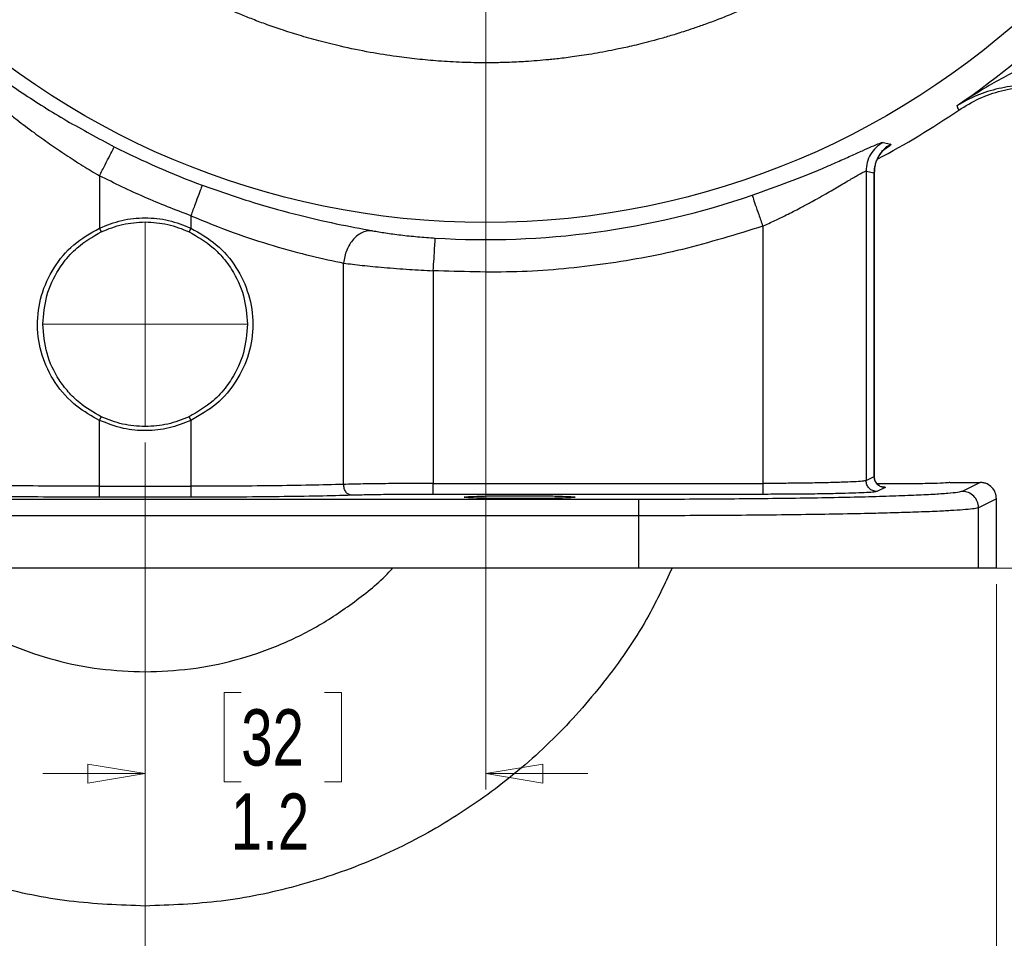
# Model space of a CAD drawing. Header units: inches. Extents: x 0.6 to 16.3, y 0.2 to 11.5.
# Tile 14 of 17: x 11.7 to 14.1, y 4 to 6.3. Entities that reach past the tile are written whole.
import ezdxf

# ---------------------------------------------------------------- set-up
doc = ezdxf.new("R2010")
doc.units = ezdxf.units.IN
doc.header["$MEASUREMENT"] = 0
doc.linetypes.add('CENTERX2', pattern=[0.8, 0.5, -0.1, 0.1, -0.1])
doc.styles.add('SLDTEXTSTYLE0', font='TXT', dxfattribs={"width": 0.75})
doc.dimstyles.new('SLDDIMSTYLE0', dxfattribs={"dimtxt": 0.137795, "dimasz": 0.14, "dimexe": 0, "dimexo": 0.0625, "dimgap": 0.034449, "dimtad": 0, "dimdec": 1, "dimlfac": 1.5, "dimrnd": 1e-09, "dimzin": 12, "dimdsep": 46, "dimtxsty": 'SLDTEXTSTYLE0', "dimblk1": 'CLOSED', "dimblk2": 'CLOSED', "dimsah": 1, "dimcen": 0.09, "dimadec": 0, "dimazin": 3, "dimtfac": 1, "dimtdec": 1, "dimtmove": 0, "dimatfit": 0, "dimldrblk": 'CLOSED', "dimfxl": 0, "dimfrac": 2, "dimtolj": 1, "dimtzin": 12, "dimarcsym": 0})
doc.dimstyles.new('SLDDIMSTYLE1', dxfattribs={"dimtxt": 0.137795, "dimasz": 0.14, "dimexe": 0, "dimexo": 0.0625, "dimgap": 0.034449, "dimtad": 0, "dimtih": 1, "dimtoh": 1, "dimdec": 1, "dimlfac": 1.5, "dimrnd": 1e-09, "dimzin": 12, "dimdsep": 46, "dimtxsty": 'SLDTEXTSTYLE0', "dimblk1": 'CLOSED', "dimblk2": 'CLOSED', "dimsah": 1, "dimcen": 0.09, "dimadec": 0, "dimazin": 3, "dimtfac": 1, "dimtdec": 1, "dimtofl": 0, "dimtmove": 0, "dimatfit": 3, "dimldrblk": 'CLOSED', "dimfxl": 0, "dimfrac": 2, "dimtolj": 1, "dimtzin": 12, "dimarcsym": 0})
doc.dimstyles.new('SLDDIMSTYLE2', dxfattribs={"dimtxt": 0.137795, "dimasz": 0.14, "dimexe": 0, "dimexo": 0.0625, "dimgap": 0.034449, "dimtad": 0, "dimdec": 1, "dimlfac": 1.5, "dimrnd": 1e-09, "dimzin": 12, "dimdsep": 46, "dimtxsty": 'SLDTEXTSTYLE0', "dimblk1": 'CLOSED', "dimblk2": 'CLOSED', "dimsah": 1, "dimcen": 0.09, "dimadec": 0, "dimazin": 3, "dimtfac": 1, "dimtdec": 1, "dimtofl": 0, "dimtmove": 0, "dimatfit": 3, "dimldrblk": 'CLOSED', "dimfxl": 0, "dimfrac": 2, "dimtolj": 1, "dimtzin": 12, "dimarcsym": 0})

# ---------------------------------------------------------------- blocks, each defined once
blk = doc.blocks.new('_Closed')
at = {"color": 0, "linetype": 'ByBlock', "lineweight": -2}
for p, q in [((-1, 0.166667), (0, 0)), ((-1, 0.166667), (-1, -0.166667)), ((0, 0), (-1, -0.166667)), ((0, 0), (-1, 0))]:
    blk.add_line(p, q, dxfattribs=at)
blk = doc.blocks.new('_D')
at = {"color": 7, "linetype": 'Continuous', "lineweight": 0}
for p, q in [((12.8051, 7.7249), (12.8051, 4.4059)), ((11.9718, 5.2549), (11.9718, 4.4059)), ((12.2068, 4.6438), (12.1648, 4.6438)), ((12.1648, 4.6438), (12.1648, 4.425)), ((12.4104, 4.6438), (12.4524, 4.6438)), ((12.4524, 4.6438), (12.4524, 4.425)), ((11.9718, 4.4453), (11.7218, 4.4453)), ((12.8051, 4.4453), (13.0551, 4.4453)), ((12.1648, 4.425), (12.2068, 4.425)), ((12.4524, 4.425), (12.4104, 4.425))]:
    blk.add_line(p, q, dxfattribs=at)
at = {"color": 7, "linetype": 'Continuous', "lineweight": 18, "xscale": 0.14, "yscale": 0.14}
for p, rotation in [((11.9718, 4.4453), 359.9999997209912), ((12.8051, 4.4453), 179.9999997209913)]:
    blk.add_blockref('_Closed', p, dxfattribs=dict(at, rotation=rotation))
at = {"color": 7, "linetype": 'Continuous', "lineweight": 18, "char_height": 0.1378, "attachment_point": 1, "rotation": 360, "style": 'SLDTEXTSTYLE0'}
for s, insert in [('32', (12.2068, 4.6026)), ('1.2', (12.1813, 4.3965))]:
    blk.add_mtext(s, dxfattribs=dict(at, insert=insert))
blk = doc.blocks.new('_D_1')
at = {"color": 7, "linetype": 'Continuous', "lineweight": 0}
for p, q in [((13.521, 9.8176), (15.764, 9.8176)), ((15.7246, 9.8176), (15.7246, 8.5978)), ((15.5719, 8.5698), (15.5299, 8.5698)), ((15.5299, 8.5698), (15.5299, 8.3511)), ((15.8773, 8.5698), (15.9193, 8.5698)), ((15.9193, 8.5698), (15.9193, 8.3511)), ((15.5299, 8.3511), (15.5719, 8.3511)), ((15.9193, 8.3511), (15.8773, 8.3511)), ((15.7246, 4.9479), (15.7246, 8.1449)), ((14.0507, 4.9479), (15.764, 4.9479))]:
    blk.add_line(p, q, dxfattribs=at)
at = {"color": 7, "linetype": 'Continuous', "lineweight": 18, "xscale": 0.14, "yscale": 0.14}
for p, rotation in [((15.7246, 9.8176), 90.00000000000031), ((15.7246, 4.9479), 270.0000000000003)]:
    blk.add_blockref('_Closed', p, dxfattribs=dict(at, rotation=rotation))
at = {"color": 7, "linetype": 'Continuous', "lineweight": 18, "char_height": 0.1378, "attachment_point": 1, "style": 'SLDTEXTSTYLE0'}
for s, insert in [('186', (15.5719, 8.5287)), ('7.3', (15.5973, 8.3225))]:
    blk.add_mtext(s, dxfattribs=dict(at, insert=insert))
blk = doc.blocks.new('_D_2')
at = {"color": 7, "linetype": 'Continuous', "lineweight": 0}
for p, q in [((14.8585, 7.1086), (14.8585, 3.2156)), ((11.9718, 5.2549), (11.9718, 3.2156)), ((12.809, 3.4534), (12.767, 3.4534)), ((12.767, 3.4534), (12.767, 3.2347)), ((13.1144, 3.4534), (13.1564, 3.4534)), ((13.1564, 3.4534), (13.1564, 3.2347)), ((11.9718, 3.255), (12.6461, 3.255)), ((14.8585, 3.255), (13.2772, 3.255)), ((12.767, 3.2347), (12.809, 3.2347)), ((13.1564, 3.2347), (13.1144, 3.2347))]:
    blk.add_line(p, q, dxfattribs=at)
at = {"color": 7, "linetype": 'Continuous', "lineweight": 18, "xscale": 0.14, "yscale": 0.14, "rotation": 180.0000000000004}
blk.add_blockref('_Closed', (11.9718, 3.255), dxfattribs=at)
at = {"color": 7, "linetype": 'Continuous', "lineweight": 18, "xscale": 0.14, "yscale": 0.14}
blk.add_blockref('_Closed', (14.8585, 3.255), dxfattribs=at)
at = {"color": 7, "linetype": 'Continuous', "lineweight": 18, "char_height": 0.1378, "attachment_point": 1, "style": 'SLDTEXTSTYLE0'}
for s, insert in [('110', (12.809, 3.4123)), ('4.3', (12.8344, 3.2061))]:
    blk.add_mtext(s, dxfattribs=dict(at, insert=insert))
blk = doc.blocks.new('_D_3')
at = {"color": 7, "linetype": 'Continuous', "lineweight": 0}
for p, q in [((11.9718, 5.2549), (11.9718, 3.6416)), ((14.0551, 4.9085), (14.0551, 3.6416)), ((13.2764, 3.8794), (13.2344, 3.8794)), ((13.2344, 3.8794), (13.2344, 3.6607)), ((13.48, 3.8794), (13.522, 3.8794)), ((13.522, 3.8794), (13.522, 3.6607)), ((11.9718, 3.681), (13.1136, 3.681)), ((14.0551, 3.681), (13.6428, 3.681)), ((13.2344, 3.6607), (13.2764, 3.6607)), ((13.522, 3.6607), (13.48, 3.6607))]:
    blk.add_line(p, q, dxfattribs=at)
at = {"color": 7, "linetype": 'Continuous', "lineweight": 18, "xscale": 0.14, "yscale": 0.14}
for p, rotation in [((11.9718, 3.681), 179.9999997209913), ((14.0551, 3.681), 359.9999997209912)]:
    blk.add_blockref('_Closed', p, dxfattribs=dict(at, rotation=rotation))
at = {"color": 7, "linetype": 'Continuous', "lineweight": 18, "char_height": 0.1378, "attachment_point": 1, "rotation": 360, "style": 'SLDTEXTSTYLE0'}
for s, insert in [('79', (13.2764, 3.8383)), ('3.1', (13.2509, 3.6321))]:
    blk.add_mtext(s, dxfattribs=dict(at, insert=insert))
blk = doc.blocks.new('_D_4')
at = {"color": 7, "linetype": 'Continuous', "lineweight": 0}
for p, q in [((9.7529, 6.1785), (9.7529, 3.2156)), ((11.9718, 5.2549), (11.9718, 3.2156)), ((10.4753, 3.4534), (10.4333, 3.4534)), ((10.4333, 3.4534), (10.4333, 3.2347)), ((10.6789, 3.4534), (10.7209, 3.4534)), ((10.7209, 3.4534), (10.7209, 3.2347)), ((9.7529, 3.255), (10.3125, 3.255)), ((11.9718, 3.255), (10.8418, 3.255)), ((10.4333, 3.2347), (10.4753, 3.2347)), ((10.7209, 3.2347), (10.6789, 3.2347))]:
    blk.add_line(p, q, dxfattribs=at)
at = {"color": 7, "linetype": 'Continuous', "lineweight": 18, "xscale": 0.14, "yscale": 0.14}
for p, rotation in [((9.7529, 3.255), 179.9999997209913), ((11.9718, 3.255), 359.9999997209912)]:
    blk.add_blockref('_Closed', p, dxfattribs=dict(at, rotation=rotation))
at = {"color": 7, "linetype": 'Continuous', "lineweight": 18, "char_height": 0.1378, "attachment_point": 1, "rotation": 360, "style": 'SLDTEXTSTYLE0'}
for s, insert in [('85', (10.4753, 3.4123)), ('3.3', (10.4499, 3.2061))]:
    blk.add_mtext(s, dxfattribs=dict(at, insert=insert))
blk = doc.blocks.new('_D_5')
at = {"color": 7, "linetype": 'Continuous', "lineweight": 0}
for p, q in [((11.9718, 5.2549), (11.9718, 3.6416)), ((9.8885, 4.9085), (9.8885, 3.6416)), ((11.1523, 3.8794), (11.1103, 3.8794)), ((11.1103, 3.8794), (11.1103, 3.6607)), ((11.3559, 3.8794), (11.3979, 3.8794)), ((11.3979, 3.8794), (11.3979, 3.6607)), ((9.8885, 3.681), (10.9894, 3.681)), ((11.9718, 3.681), (11.5187, 3.681)), ((11.1103, 3.6607), (11.1523, 3.6607)), ((11.3979, 3.6607), (11.3559, 3.6607))]:
    blk.add_line(p, q, dxfattribs=at)
at = {"color": 7, "linetype": 'Continuous', "lineweight": 18, "xscale": 0.14, "yscale": 0.14, "rotation": 180.0000000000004}
blk.add_blockref('_Closed', (9.8885, 3.681), dxfattribs=at)
at = {"color": 7, "linetype": 'Continuous', "lineweight": 18, "xscale": 0.14, "yscale": 0.14}
blk.add_blockref('_Closed', (11.9718, 3.681), dxfattribs=at)
at = {"color": 7, "linetype": 'Continuous', "lineweight": 18, "char_height": 0.1378, "attachment_point": 1, "style": 'SLDTEXTSTYLE0'}
for s, insert in [('79', (11.1523, 3.8383)), ('3.1', (11.1268, 3.6321))]:
    blk.add_mtext(s, dxfattribs=dict(at, insert=insert))
blk = doc.blocks.new('_D_6')
at = {"color": 7, "linetype": 'Continuous', "lineweight": 0}
for p, q in [((12.8445, 7.7643), (15.2915, 7.7643)), ((15.2522, 7.7643), (15.2522, 7.1194)), ((15.0995, 7.0914), (15.0575, 7.0914)), ((15.0575, 7.0914), (15.0575, 6.8726)), ((15.4049, 7.0914), (15.4469, 7.0914)), ((15.4469, 7.0914), (15.4469, 6.8726)), ((15.0575, 6.8726), (15.0995, 6.8726)), ((15.4469, 6.8726), (15.4049, 6.8726)), ((15.2522, 4.9479), (15.2522, 6.6665)), ((14.0507, 4.9479), (15.2915, 4.9479))]:
    blk.add_line(p, q, dxfattribs=at)
at = {"color": 7, "linetype": 'Continuous', "lineweight": 18, "xscale": 0.14, "yscale": 0.14}
for p, rotation in [((15.2522, 7.7643, 7.9086), 90.00000000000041), ((15.2522, 4.9479, 7.9086), 270.0000000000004)]:
    blk.add_blockref('_Closed', p, dxfattribs=dict(at, rotation=rotation))
at = {"color": 7, "linetype": 'Continuous', "lineweight": 18, "char_height": 0.1378, "attachment_point": 1, "style": 'SLDTEXTSTYLE0'}
for s, insert in [('107', (15.0995, 7.0502)), ('4.2', (15.1249, 6.8441))]:
    blk.add_mtext(s, dxfattribs=dict(at, insert=insert))

msp = doc.modelspace()

# ---------------------------------------------------------------- linework, layer by layer
at = {"color": 7, "linetype": 'Continuous', "lineweight": 25}
for p, q in [((13.9609, 6.0742), (13.9592, 6.0798)), ((13.9627, 6.0683), (13.9609, 6.0742)), ((13.7775, 5.9894), (13.7968, 5.985)), ((11.8601, 5.9076), (11.8601, 5.7797)), ((13.736, 5.9193), (13.736, 5.162)), ((13.736, 5.9193), (13.7558, 5.9152)), ((13.7558, 5.9152), (13.7558, 5.1719)), ((13.7562, 5.1714), (13.7562, 5.9154)), ((12.0836, 5.8099), (12.0836, 5.7797)), ((13.483, 5.7845), (13.483, 5.155)), ((11.8601, 5.7797), (11.8643, 5.7706)), ((12.0836, 5.7797), (12.0793, 5.7706)), ((12.4575, 5.1527), (12.4575, 5.694)), ((12.6769, 5.6756), (12.6769, 5.155)), ((11.8601, 5.3094), (11.8643, 5.3184)), ((11.8601, 5.1481), (11.8601, 5.3094)), ((12.0793, 5.3184), (12.0836, 5.3094)), ((12.0836, 5.3094), (12.0836, 5.1481)), ((13.736, 5.162), (13.7558, 5.1719)), ((13.9408, 5.1575), (13.9408, 5.1576)), ((13.9408, 5.1575), (14.0151, 5.1575)), ((14.0151, 5.1575), (13.9713, 5.1356)), ((11.8601, 5.1481), (12.0836, 5.1481)), ((12.6769, 5.155), (13.483, 5.155)), ((13.7824, 5.1452), (13.7626, 5.1353)), ((13.1791, 5.1159), (10.7645, 5.1159)), ((12.0836, 5.1214), (11.8601, 5.1214)), ((13.483, 5.1284), (12.6769, 5.1284)), ((14.0551, 5.1176), (14.0113, 5.0956)), ((14.0551, 4.9479), (14.0551, 5.1176)), ((14.0113, 4.9479), (14.0113, 5.0956)), ((13.1791, 5.076), (10.7645, 5.076)), ((13.1791, 5.076), (13.1791, 4.9479)), ((13.1791, 4.9479), (10.7645, 4.9479)), ((14.0551, 4.9479), (14.0113, 4.9479))]:
    msp.add_line(p, q, dxfattribs=at)
at = {"color": 8, "linetype": 'Continuous', "lineweight": 25}
msp.add_line((13.7558, 5.9152), (13.7548, 5.9138), dxfattribs=at)
at = {"color": 7, "linetype": 'CENTERX2', "lineweight": 18}
for p, q in [((11.9718, 5.7949), (11.9718, 5.2942)), ((11.7215, 5.5445), (12.2221, 5.5445))]:
    msp.add_line(p, q, dxfattribs=at)
at = {"color": 7, "linetype": 'Continuous', "lineweight": 25}
msp.add_circle((12.8051, 7.7643), 1.9709, dxfattribs=at)
for radius, start, end in [(2.0419, 304.4163, 325.5837), (2.0533, 297.858, 304.3161), (2.0034, 243.0222, 249.7354), (2.0127, 266.4856, 288.9009)]:
    msp.add_arc((12.8051, 7.7643), radius, start, end, dxfattribs=at)
at = {"color": 8, "linetype": 'Continuous', "lineweight": 25}
for points, knots in [([(14.2535, 7.1333), (14.2488, 7.1224), (14.2345, 7.0893), (14.2064, 7.033), (14.1709, 6.9687), (14.1366, 6.9131), (14.1079, 6.8699), (14.0805, 6.8311), (14.0497, 6.7902), (14.0159, 6.7485), (13.9827, 6.7103), (13.9524, 6.6774), (13.922, 6.6462), (13.8898, 6.6149), (13.8535, 6.5817), (13.8112, 6.5454), (13.7667, 6.5101), (13.7251, 6.4794), (13.6901, 6.4552), (13.659, 6.4347), (13.6266, 6.4144), (13.5907, 6.3931), (13.5524, 6.3718), (13.5142, 6.352), (13.4783, 6.3345), (13.4437, 6.3188), (13.409, 6.3039), (13.3751, 6.2904), (13.343, 6.2784), (13.3149, 6.2686), (13.2911, 6.2607), (13.2662, 6.2529), (13.2397, 6.245), (13.2113, 6.2372), (13.1858, 6.2306), (13.1633, 6.2252), (13.1439, 6.2209), (13.1275, 6.2174), (13.1081, 6.2134), (13.0852, 6.2091), (13.0587, 6.2046), (13.0344, 6.2009), (13.0124, 6.1978), (12.9927, 6.1953), (12.9753, 6.1934), (12.9457, 6.1903), (12.9069, 6.1872), (12.8672, 6.1853), (12.8414, 6.1845), (12.8266, 6.1843), (12.8149, 6.1842), (12.7888, 6.1841), (12.7473, 6.1849), (12.6913, 6.188), (12.6378, 6.1929), (12.5822, 6.1997), (12.5196, 6.2098), (12.4561, 6.2228), (12.3981, 6.2373), (12.3498, 6.251), (12.3061, 6.2649), (12.2669, 6.2785), (12.2322, 6.2916), (12.1971, 6.3056), (12.1536, 6.3244), (12.0955, 6.3518), (12.0211, 6.3914), (11.9616, 6.4277), (11.9223, 6.4539), (11.9065, 6.4647), (11.8909, 6.4756), (11.8729, 6.4885), (11.8487, 6.5064), (11.819, 6.5294), (11.7867, 6.5559), (11.7572, 6.5815), (11.7314, 6.6048), (11.7086, 6.6264), (11.687, 6.6477), (11.6618, 6.6734), (11.6287, 6.7089), (11.5914, 6.752), (11.5554, 6.7971), (11.5247, 6.8382), (11.4986, 6.8756), (11.4761, 6.9096), (11.4553, 6.9428), (11.434, 6.9788), (11.4122, 7.0179), (11.3918, 7.0573), (11.374, 7.0942), (11.3624, 7.1193), (11.3569, 7.1323), (11.3562, 7.1338)], [0, 0, 0, 0, 0.00974, 0.029493, 0.051474, 0.069812, 0.082936, 0.093892, 0.108683, 0.124806, 0.137855, 0.150067, 0.16144, 0.173415, 0.186832, 0.201691, 0.219054, 0.233292, 0.243941, 0.25394, 0.263761, 0.275165, 0.288153, 0.299562, 0.310427, 0.320798, 0.330674, 0.341287, 0.350645, 0.358749, 0.365599, 0.371195, 0.380124, 0.388173, 0.395351, 0.401656, 0.407088, 0.411649, 0.415337, 0.423326, 0.430671, 0.437371, 0.443428, 0.44884, 0.453609, 0.457733, 0.473242, 0.485438, 0.490294, 0.494321, 0.49752, 0.499891, 0.515688, 0.531485, 0.545804, 0.559602, 0.577328, 0.597684, 0.612577, 0.626277, 0.638784, 0.650097, 0.660216, 0.669142, 0.68097, 0.699026, 0.721698, 0.749881, 0.756017, 0.760357, 0.765542, 0.771571, 0.778445, 0.790237, 0.802273, 0.812673, 0.822161, 0.830737, 0.838401, 0.846948, 0.860177, 0.878087, 0.893618, 0.907392, 0.920059, 0.930931, 0.940738, 0.952134, 0.96512, 0.977348, 0.988501, 0.998604, 1, 1, 1, 1]), ([(13.7968, 5.985), (13.7968, 5.9837), (13.7968, 5.9818), (13.7797, 5.9709), (13.7737, 5.9671)], [0, 0, 0, 0, 0.649626, 1, 1, 1, 1]), ([(13.7719, 5.1475), (13.7737, 5.1474), (13.7839, 5.1467), (13.7831, 5.1459), (13.7824, 5.1452)], [0, 0, 0, 0, 0.1706312, 1, 1, 1, 1])]:
    msp.add_open_spline(points, degree=3, knots=knots, dxfattribs=at)
at = {"color": 7, "linetype": 'Continuous', "lineweight": 25}
for points, knots in [([(11.4863, 6.2476), (11.514, 6.2254), (11.5694, 6.1811), (11.6694, 6.1106), (11.7783, 6.0416), (11.857, 5.9998), (11.8963, 5.9789)], [0, 0, 0, 0, 0.251561, 0.502133, 0.751208, 1, 1, 1, 1]), ([(14.2605, 6.2265), (14.2441, 6.2219), (14.2102, 6.2124), (14.1601, 6.1921), (14.1098, 6.1685), (14.0607, 6.1422), (14.0105, 6.113), (13.9772, 6.0915), (13.9592, 6.0798)], [0, 0, 0, 0, 0.148711, 0.307882, 0.47867, 0.643417, 0.806904, 1, 1, 1, 1]), ([(11.4926, 6.1873), (11.4992, 6.181), (11.5128, 6.1682), (11.5343, 6.1485), (11.5565, 6.1287), (11.5799, 6.1084), (11.6061, 6.0863), (11.6325, 6.0648), (11.6641, 6.04), (11.698, 6.0145), (11.7379, 5.9859), (11.7779, 5.9588), (11.8186, 5.9325), (11.8465, 5.9157), (11.8601, 5.9076)], [0, 0, 0, 0, 0.068969, 0.1407, 0.211169, 0.278022, 0.352867, 0.439801, 0.50077, 0.610344, 0.707195, 0.803931, 0.905203, 1, 1, 1, 1]), ([(14.1819, 6.1269), (14.1603, 6.1284), (14.1163, 6.1313), (14.0592, 6.1219), (14.006, 6.1057), (13.9749, 6.0885), (13.9592, 6.0798)], [0, 0, 0, 0, 0.238217, 0.486589, 0.742099, 1, 1, 1, 1]), ([(13.9627, 6.0683), (13.9792, 6.0784), (14.0121, 6.0984), (14.0671, 6.1169), (14.1242, 6.1273), (14.1627, 6.1257), (14.182, 6.1248)], [0, 0, 0, 0, 0.249977, 0.500009, 0.750036, 1, 1, 1, 1]), ([(13.4571, 5.8601), (13.4874, 5.8709), (13.5482, 5.8925), (13.6177, 5.9209), (13.6667, 5.9421), (13.6995, 5.9567), (13.728, 5.9696), (13.7423, 5.9759), (13.7493, 5.979)], [0, 0, 0, 0, 0.2461184, 0.4943254, 0.6206289, 0.745797, 0.8736519, 1, 1, 1, 1]), ([(13.7775, 5.9894), (13.7715, 5.9855), (13.7596, 5.9777), (13.7464, 5.9605), (13.7377, 5.9407), (13.7366, 5.9264), (13.736, 5.9193)], [0, 0, 0, 0, 0.249984, 0.499969, 0.749899, 1, 1, 1, 1]), ([(13.7493, 5.979), (13.7567, 5.9822), (13.7714, 5.9886), (13.7755, 5.9891), (13.7775, 5.9894)], [0, 0, 0, 0, 0.498735, 1, 1, 1, 1]), ([(13.7968, 5.985), (13.7909, 5.9811), (13.7791, 5.9732), (13.7661, 5.9561), (13.7575, 5.9364), (13.7564, 5.9223), (13.7558, 5.9152)], [0, 0, 0, 0, 0.249985, 0.499967, 0.749897, 1, 1, 1, 1]), ([(13.7561, 5.9147), (13.7567, 5.9216), (13.7574, 5.9322), (13.762, 5.9451), (13.7662, 5.9537), (13.7705, 5.9606), (13.7755, 5.9671), (13.7754, 5.9674), (13.7754, 5.9676)], [0, 0, 0, 0, 0.180914, 0.276689, 0.388875, 0.52565, 0.68923, 1, 1, 1, 1]), ([(13.483, 5.7845), (13.4931, 5.7891), (13.5126, 5.798), (13.5433, 5.813), (13.5723, 5.8278), (13.5974, 5.8411), (13.6183, 5.8526), (13.6367, 5.863), (13.6609, 5.877), (13.6875, 5.8927), (13.7128, 5.9079), (13.7305, 5.9179), (13.7342, 5.9189), (13.736, 5.9193)], [0, 0, 0, 0, 0.080595, 0.156466, 0.252756, 0.32624, 0.379684, 0.446655, 0.506191, 0.631628, 0.755592, 0.878729, 1, 1, 1, 1]), ([(12.1113, 5.8849), (12.1494, 5.8715), (12.2258, 5.8446), (12.338, 5.8135), (12.443, 5.7891), (12.4998, 5.7785), (12.5283, 5.7732)], [0, 0, 0, 0, 0.2477, 0.496274, 0.746875, 1, 1, 1, 1]), ([(12.0836, 5.8099), (12.1182, 5.7958), (12.1863, 5.7681), (12.2868, 5.7357), (12.3805, 5.7106), (12.4318, 5.6996), (12.4575, 5.694)], [0, 0, 0, 0, 0.255037, 0.501553, 0.750936, 1, 1, 1, 1]), ([(11.8601, 5.7797), (11.878, 5.7868), (11.9139, 5.8011), (11.9718, 5.8067), (12.0298, 5.8011), (12.0656, 5.7868), (12.0836, 5.7797)], [0, 0, 0, 0, 0.250223, 0.500002, 0.749743, 1, 1, 1, 1]), ([(11.8601, 5.3094), (11.8409, 5.32), (11.7987, 5.3436), (11.7496, 5.3989), (11.7166, 5.4674), (11.7048, 5.5417), (11.715, 5.6163), (11.7461, 5.6842), (11.7944, 5.7424), (11.8381, 5.7672), (11.8601, 5.7797)], [0, 0, 0, 0, 0.110482, 0.244407, 0.370029, 0.495469, 0.620683, 0.746398, 0.872841, 1, 1, 1, 1]), ([(11.7215, 5.5445), (11.7234, 5.5681), (11.7273, 5.6153), (11.7508, 5.6653), (11.7775, 5.7036), (11.8092, 5.7388), (11.8438, 5.7588), (11.8643, 5.7706)], [0, 0, 0, 0, 0.249562, 0.499475, 0.577977, 0.75005, 1, 1, 1, 1]), ([(12.0793, 5.7706), (12.0998, 5.7588), (12.1306, 5.7411), (12.1579, 5.7125), (12.1727, 5.6943), (12.1927, 5.6655), (12.2163, 5.6153), (12.2202, 5.5681), (12.2221, 5.5445)], [0, 0, 0, 0, 0.249715, 0.375034, 0.419462, 0.50039, 0.750212, 1, 1, 1, 1]), ([(12.0836, 5.7797), (12.1053, 5.7673), (12.1485, 5.7426), (12.1968, 5.6854), (12.228, 5.6183), (12.2387, 5.5445), (12.228, 5.4707), (12.1968, 5.4037), (12.1487, 5.3463), (12.1053, 5.3217), (12.0836, 5.3094)], [0, 0, 0, 0, 0.125897, 0.251197, 0.375791, 0.50002, 0.624131, 0.748703, 0.873994, 1, 1, 1, 1]), ([(12.5283, 5.7732), (12.5242, 5.7733), (12.516, 5.7735), (12.5036, 5.7696), (12.4918, 5.7627), (12.4811, 5.7528), (12.472, 5.7404), (12.4648, 5.726), (12.4596, 5.7104), (12.4582, 5.6995), (12.4575, 5.694)], [0, 0, 0, 0, 0.125207, 0.250544, 0.37559, 0.500227, 0.625018, 0.750069, 0.875077, 1, 1, 1, 1]), ([(12.5283, 5.7732), (12.5385, 5.7715), (12.5588, 5.768), (12.5968, 5.7629), (12.6382, 5.7584), (12.6673, 5.7564), (12.6818, 5.7554)], [0, 0, 0, 0, 0.252106, 0.50281, 0.752157, 1, 1, 1, 1]), ([(12.4575, 5.694), (12.4721, 5.6922), (12.5013, 5.6886), (12.5566, 5.6832), (12.6158, 5.6787), (12.6572, 5.6766), (12.6769, 5.6756)], [0, 0, 0, 0, 0.249433, 0.499494, 0.762913, 1, 1, 1, 1]), ([(11.8643, 5.3184), (11.8461, 5.3288), (11.8163, 5.3456), (11.7834, 5.3783), (11.7539, 5.4173), (11.7275, 5.4724), (11.7235, 5.5205), (11.7215, 5.5445)], [0, 0, 0, 0, 0.221517, 0.361188, 0.491422, 0.745521, 1, 1, 1, 1]), ([(12.2221, 5.5445), (12.2202, 5.521), (12.2163, 5.4738), (12.1928, 5.4238), (12.1662, 5.3854), (12.1344, 5.3503), (12.0998, 5.3303), (12.0793, 5.3184)], [0, 0, 0, 0, 0.249633, 0.499501, 0.577922, 0.750051, 1, 1, 1, 1]), ([(12.0836, 5.3094), (12.066, 5.3024), (12.031, 5.2884), (11.9745, 5.2825), (11.916, 5.2874), (11.8793, 5.3018), (11.8601, 5.3094)], [0, 0, 0, 0, 0.244462, 0.488763, 0.732552, 1, 1, 1, 1]), ([(13.736, 5.162), (13.7337, 5.1614), (13.7291, 5.1604), (13.707, 5.159), (13.677, 5.1578), (13.6409, 5.1568), (13.6016, 5.156), (13.5612, 5.1555), (13.5216, 5.1551), (13.4955, 5.1551), (13.483, 5.155)], [0, 0, 0, 0, 0.1522621, 0.2967421, 0.4334358, 0.5623396, 0.6834503, 0.7967651, 0.9022821, 1, 1, 1, 1]), ([(13.7687, 5.1496), (13.7686, 5.1498), (13.7685, 5.15), (13.766, 5.1516), (13.7637, 5.1535), (13.7623, 5.155), (13.7609, 5.1568), (13.7596, 5.1587), (13.7585, 5.1608), (13.7566, 5.1655), (13.7564, 5.1692), (13.7562, 5.1723)], [0, 0, 0, 0, 0.247044, 0.458108, 0.533246, 0.593305, 0.643165, 0.688169, 0.732963, 0.780383, 1, 1, 1, 1]), ([(13.9408, 5.1575), (13.9388, 5.1571), (13.9347, 5.1561), (13.9033, 5.1549), (13.8586, 5.1542), (13.8082, 5.1539), (13.7771, 5.1541), (13.7632, 5.1542)], [0, 0, 0, 0, 0.207998, 0.415977, 0.623929, 0.831862, 1, 1, 1, 1]), ([(14.0551, 5.1176), (14.0546, 5.1226), (14.0535, 5.1327), (14.0448, 5.1457), (14.0342, 5.1533), (14.0239, 5.1569), (14.0181, 5.1573), (14.0151, 5.1575)], [0, 0, 0, 0, 0.240286, 0.483673, 0.722178, 0.856304, 1, 1, 1, 1]), ([(11.8601, 5.1481), (11.8265, 5.1481), (11.7584, 5.1482), (11.6589, 5.1492), (11.5641, 5.1506), (11.5124, 5.152), (11.4861, 5.1527)], [0, 0, 0, 0, 0.238014, 0.484016, 0.73801, 1, 1, 1, 1]), ([(12.4575, 5.1527), (12.4312, 5.152), (12.3795, 5.1506), (12.2847, 5.1492), (12.1853, 5.1482), (12.1171, 5.1481), (12.0836, 5.1481)], [0, 0, 0, 0, 0.261987, 0.51598, 0.761983, 1, 1, 1, 1]), ([(12.6769, 5.155), (12.6572, 5.155), (12.6172, 5.155), (12.5589, 5.1545), (12.5032, 5.1538), (12.4729, 5.1531), (12.4575, 5.1527)], [0, 0, 0, 0, 0.238022, 0.484027, 0.738019, 1, 1, 1, 1]), ([(12.4774, 5.126), (12.4749, 5.1265), (12.4697, 5.1275), (12.4631, 5.1336), (12.4585, 5.1423), (12.4578, 5.1492), (12.4575, 5.1527)], [0, 0, 0, 0, 0.2499312, 0.4998718, 0.7495673, 1, 1, 1, 1]), ([(13.9713, 5.1356), (13.9684, 5.1348), (13.9624, 5.133), (13.9376, 5.1305), (13.9015, 5.128), (13.8537, 5.1257), (13.7951, 5.1235), (13.7266, 5.1216), (13.6495, 5.1199), (13.5647, 5.1185), (13.4738, 5.1174), (13.3782, 5.1166), (13.2795, 5.116), (13.2125, 5.116), (13.1791, 5.1159)], [0, 0, 0, 0, 0.083314, 0.166717, 0.250039, 0.333369, 0.416764, 0.500054, 0.58336, 0.666744, 0.750038, 0.833358, 0.916724, 1, 1, 1, 1]), ([(13.7626, 5.1353), (13.7607, 5.1349), (13.7569, 5.134), (13.7387, 5.1326), (13.712, 5.1314), (13.6769, 5.1304), (13.6349, 5.1295), (13.5874, 5.1289), (13.5362, 5.1285), (13.5007, 5.1284), (13.483, 5.1284)], [0, 0, 0, 0, 0.124998, 0.250039, 0.37506, 0.500054, 0.625039, 0.750038, 0.875044, 1, 1, 1, 1]), ([(11.8601, 5.1214), (11.823, 5.1215), (11.7488, 5.1216), (11.6427, 5.1225), (11.5451, 5.124), (11.4925, 5.1254), (11.4662, 5.126)], [0, 0, 0, 0, 0.249983, 0.499974, 0.749979, 1, 1, 1, 1]), ([(12.4774, 5.126), (12.4511, 5.1254), (12.3985, 5.124), (12.3009, 5.1225), (12.1949, 5.1216), (12.1207, 5.1215), (12.0836, 5.1214)], [0, 0, 0, 0, 0.250021, 0.500026, 0.750017, 1, 1, 1, 1]), ([(12.6769, 5.1284), (12.6581, 5.1284), (12.6205, 5.1283), (12.5668, 5.1278), (12.5174, 5.1271), (12.4908, 5.1264), (12.4774, 5.126)], [0, 0, 0, 0, 0.249983, 0.499974, 0.749979, 1, 1, 1, 1]), ([(12.7528, 5.1215), (12.7548, 5.122), (12.7589, 5.1229), (12.7903, 5.1241), (12.8351, 5.1249), (12.8707, 5.125), (12.8885, 5.1251)], [0, 0, 0, 0, 0.25004, 0.500056, 0.75004, 1, 1, 1, 1]), ([(12.8885, 5.118), (12.8707, 5.118), (12.8351, 5.1181), (12.7903, 5.1189), (12.7589, 5.1201), (12.7548, 5.1211), (12.7528, 5.1215)], [0, 0, 0, 0, 0.24996, 0.499944, 0.74996, 1, 1, 1, 1]), ([(12.8885, 5.1251), (12.9063, 5.125), (12.9418, 5.1249), (12.9867, 5.1241), (13.018, 5.1229), (13.0221, 5.122), (13.0241, 5.1215)], [0, 0, 0, 0, 0.24996, 0.499944, 0.74996, 1, 1, 1, 1]), ([(13.0241, 5.1215), (13.0221, 5.1211), (13.018, 5.1201), (12.9867, 5.1189), (12.9418, 5.1181), (12.9063, 5.118), (12.8885, 5.118)], [0, 0, 0, 0, 0.25004, 0.500056, 0.75004, 1, 1, 1, 1]), ([(14.0113, 5.0956), (14.0085, 5.0948), (14.003, 5.0933), (13.9815, 5.091), (13.953, 5.089), (13.9219, 5.0873), (13.892, 5.086), (13.8652, 5.085), (13.8376, 5.084), (13.8095, 5.0832), (13.7814, 5.0824), (13.7363, 5.0812), (13.6701, 5.0799), (13.5784, 5.0785), (13.4817, 5.0773), (13.3819, 5.0766), (13.2807, 5.0761), (13.2127, 5.076), (13.1791, 5.076)], [0, 0, 0, 0, 0.077662, 0.150997, 0.220004, 0.284683, 0.325405, 0.364201, 0.401072, 0.436018, 0.469038, 0.500132, 0.586982, 0.672416, 0.756434, 0.839037, 0.920226, 1, 1, 1, 1]), ([(11.9718, 4.1212), (11.9097, 4.1235), (11.7855, 4.1282), (11.6024, 4.1661), (11.4256, 4.2257), (11.2581, 4.3084), (11.1029, 4.4121), (10.9623, 4.5351), (10.8399, 4.6758), (10.7447, 4.8139), (10.7005, 4.9091), (10.6825, 4.9479)], [0, 0, 0, 0, 0.115092, 0.230184, 0.345276, 0.460368, 0.57546, 0.690552, 0.805644, 0.920736, 1, 1, 1, 1]), ([(11.3665, 4.9479), (11.3678, 4.9463), (11.3935, 4.9168), (11.4534, 4.8687), (11.5452, 4.8058), (11.6455, 4.7567), (11.7511, 4.721), (11.8605, 4.6984), (11.9347, 4.6956), (11.9718, 4.6942)], [0, 0, 0, 0, 0.0091037, 0.174253, 0.3394024, 0.5045518, 0.6697012, 0.8348506, 1, 1, 1, 1]), ([(11.9718, 4.6942), (12.0089, 4.6956), (12.0831, 4.6984), (12.1925, 4.721), (12.2981, 4.7567), (12.3984, 4.8058), (12.4902, 4.8687), (12.5501, 4.9168), (12.5758, 4.9463), (12.5771, 4.9479)], [0, 0, 0, 0, 0.165149, 0.330299, 0.495448, 0.660598, 0.825747, 0.990896, 1, 1, 1, 1]), ([(13.2612, 4.9479), (13.2431, 4.9091), (13.1989, 4.8139), (13.1037, 4.6758), (12.9813, 4.5351), (12.8407, 4.4121), (12.6855, 4.3084), (12.5181, 4.2257), (12.3412, 4.1661), (12.1581, 4.1282), (12.0339, 4.1235), (11.9718, 4.1212)], [0, 0, 0, 0, 0.0792642, 0.1943562, 0.3094481, 0.4245401, 0.5396321, 0.6547241, 0.769816, 0.884908, 1, 1, 1, 1])]:
    msp.add_open_spline(points, degree=3, knots=knots, dxfattribs=at)
for points in [[(11.8601, 5.9076), (11.8647, 5.9168), (11.874, 5.935), (11.8858, 5.9583), (11.8943, 5.9749), (11.8956, 5.9775), (11.8963, 5.9789)], [(12.0836, 5.8099), (12.0456, 5.8245), (11.9697, 5.8538), (11.8966, 5.8897), (11.8601, 5.9076)], [(12.1113, 5.8849), (12.1107, 5.8835), (12.1097, 5.8806), (12.1032, 5.8632), (12.0942, 5.8387), (12.0871, 5.8195), (12.0836, 5.8099)], [(13.4571, 5.8601), (13.4576, 5.8587), (13.4586, 5.8558), (13.4646, 5.8382), (13.4731, 5.8135), (13.4797, 5.7942), (13.483, 5.7845)], [(11.8643, 5.7706), (11.8816, 5.7777), (11.9161, 5.7917), (11.9532, 5.7938), (11.9718, 5.7949)], [(11.9718, 5.7949), (11.9904, 5.7938), (12.0276, 5.7917), (12.062, 5.7777), (12.0793, 5.7706)], [(13.483, 5.7845), (13.4178, 5.7642), (13.2875, 5.7236), (13.0857, 5.6876), (12.8815, 5.6687), (12.7451, 5.6733), (12.6769, 5.6756)], [(12.6769, 5.6756), (12.6775, 5.6858), (12.6787, 5.7062), (12.6803, 5.7323), (12.6815, 5.7508), (12.6817, 5.7539), (12.6818, 5.7554)], [(11.9718, 5.2942), (11.9532, 5.2952), (11.9161, 5.2973), (11.8816, 5.3114), (11.8643, 5.3184)], [(12.0793, 5.3184), (12.062, 5.3114), (12.0276, 5.2973), (11.9904, 5.2952), (11.9718, 5.2942)], [(13.7626, 5.1353), (13.7591, 5.1357), (13.7522, 5.1366), (13.7434, 5.1427), (13.7372, 5.1515), (13.7364, 5.1585), (13.736, 5.162)], [(13.7558, 5.1719), (13.7562, 5.1684), (13.757, 5.1614), (13.7632, 5.1526), (13.772, 5.1464), (13.779, 5.1456), (13.7824, 5.1452)], [(11.8601, 5.1214), (11.8601, 5.1219), (11.8601, 5.1228), (11.8601, 5.129), (11.8601, 5.1378), (11.8601, 5.1446), (11.8601, 5.1481)], [(12.0836, 5.1481), (12.0836, 5.1446), (12.0836, 5.1378), (12.0836, 5.129), (12.0836, 5.1228), (12.0836, 5.1219), (12.0836, 5.1214)], [(12.6769, 5.1284), (12.6769, 5.1289), (12.6769, 5.1298), (12.6769, 5.136), (12.6769, 5.1447), (12.6769, 5.1516), (12.6769, 5.155)], [(13.483, 5.155), (13.483, 5.1516), (13.483, 5.1447), (13.483, 5.136), (13.483, 5.1298), (13.483, 5.1289), (13.483, 5.1284)], [(14.0113, 5.0956), (14.0107, 5.1009), (14.0095, 5.1114), (14.0002, 5.1246), (13.987, 5.1338), (13.9766, 5.135), (13.9713, 5.1356)], [(13.1791, 5.1159), (13.1791, 5.1152), (13.1791, 5.1138), (13.1791, 5.1045), (13.1791, 5.0914), (13.1791, 5.0811), (13.1791, 5.076)], [(14.0113, 4.9479), (14.0082, 4.9479), (14.0019, 4.9479), (13.9758, 4.9479), (13.9379, 4.9479), (13.8877, 4.9479), (13.8261, 4.9479), (13.7542, 4.9479), (13.6732, 4.9479), (13.5842, 4.9479), (13.4887, 4.9479), (13.3883, 4.9479), (13.2845, 4.9479), (13.2142, 4.9479), (13.1791, 4.9479)]]:
    msp.add_open_spline(points, degree=3, dxfattribs=at)

# ---------------------------------------------------------------- dimensions: what is measured, and where the dimension line sits
at = {"color": 7, "linetype": 'Continuous', "lineweight": 18}
for base, p1, p2, angle, dimstyle, picture, middle in [((15.7246, 4.9479), (13.4816, 9.8176), (14.0113, 4.9479), 90, 'SLDDIMSTYLE1', '_D_1', (15.7246, 8.3714)), ((11.9718, 4.4453), (12.8051, 7.7643), (11.9718, 5.2942), 360, 'SLDDIMSTYLE0', '_D', (12.3086, 4.4453)), ((15.2522, 7.7643), (14.0113, 4.9479), (12.8051, 7.7643), 90, 'SLDDIMSTYLE1', '_D_6', (15.2522, 6.8929)), ((11.9718, 3.255), (9.7529, 6.2179), (11.9718, 5.2942), 360, 'SLDDIMSTYLE2', '_D_4', (10.5771, 3.255)), ((14.0551, 3.681), (11.9718, 5.2942), (14.0551, 4.9479), 360, 'SLDDIMSTYLE2', '_D_3', (13.3782, 3.681))]:
    dim = msp.add_linear_dim(base=base, p1=p1, p2=p2, angle=angle, dimstyle=dimstyle, dxfattribs=at)
    dim.commit()
    dim.dimension.update_dxf_attribs({"geometry": picture, "text_midpoint": middle, "dimtype": 160})
for base, p1, picture, middle in [((11.9718, 3.255), (14.8585, 7.148), '_D_2', (12.9617, 3.255)), ((11.9718, 3.681), (9.8885, 4.9479), '_D_5', (11.2541, 3.681))]:
    dim = msp.add_linear_dim(base=base, p1=p1, p2=(11.9718, 5.2942), dimstyle='SLDDIMSTYLE2', dxfattribs=at)
    dim.commit()
    dim.dimension.update_dxf_attribs({"geometry": picture, "text_midpoint": middle, "dimtype": 160})

doc.saveas('drawing.dxf')
